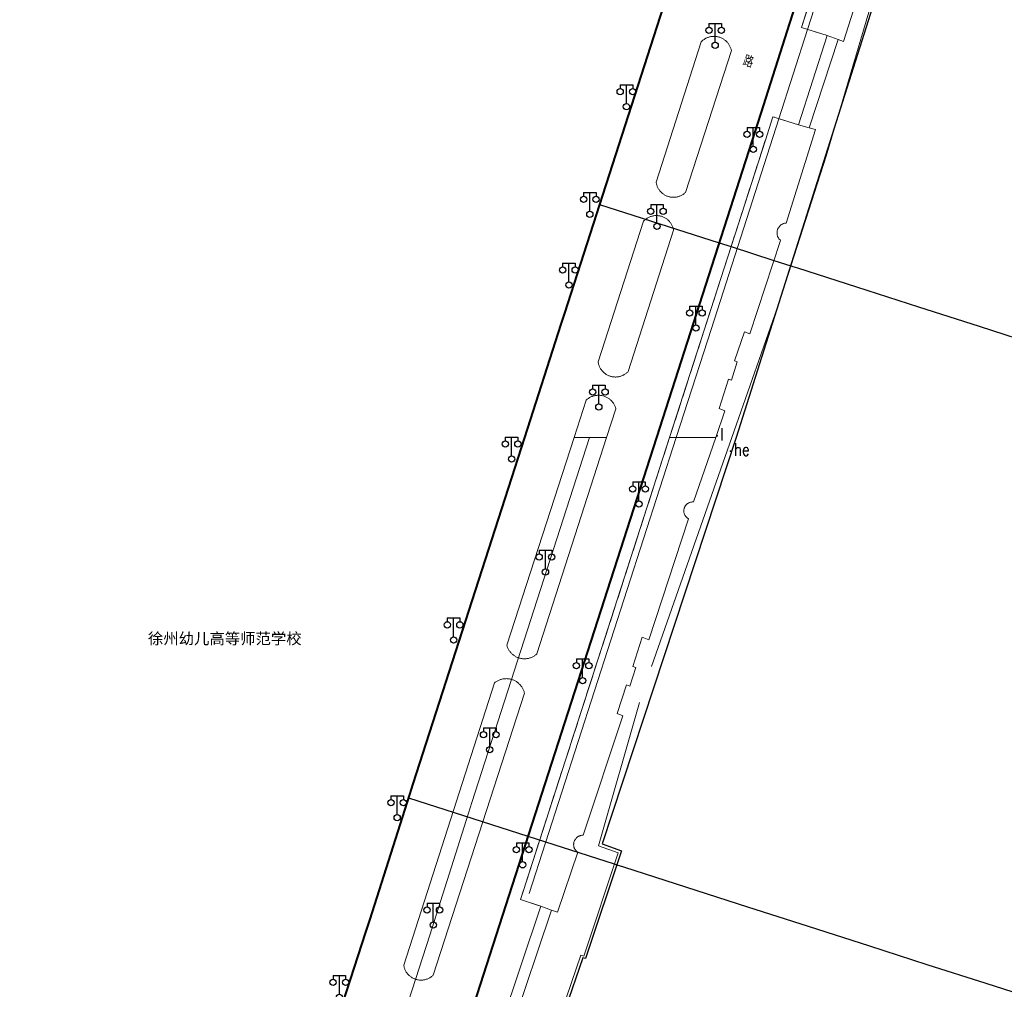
# Model space of a CAD drawing. Extents: x 39508475 to 39522402, y 3783947 to 3795549.
# Tile 229 of 256: x 39517804 to 39517961, y 3791912 to 3792067. Entities that reach past the tile are written whole.
import ezdxf
from ezdxf.enums import TextEntityAlignment as Align

# ---------------------------------------------------------------- set-up
doc = ezdxf.new("R2010")
doc.units = 0
doc.header["$PDSIZE"] = 0.2
doc.linetypes.add('X0', pattern=[4, 3, -1])
doc.layers.get('0').update_dxf_attribs({"linetype": 'CONTINUOUS'})
for name, color, linetype in [('DLSS', 4, 'CONTINUOUS'), ('JCDL_JMDD_F', 231, 'CONTINUOUS'), ('JCDL_JMDX_F', 231, 'CONTINUOUS'), ('JCDL_JT_ZJ', 100, 'CONTINUOUS'), ('JCDL_ZBM', 3, 'CONTINUOUS'), ('SXSS', 5, 'CONTINUOUS'), ('zdh', 7, 'CONTINUOUS'), ('断面线', 2, 'CONTINUOUS')]:
    doc.layers.add(name, color=color, linetype=linetype)
for name, color, linetype, lineweight in [('JCDL_JMDX', 1, 'CONTINUOUS', 0), ('JCDL_ZBX', 3, 'CONTINUOUS', 0), ('JCDL_ZBX_F', 7, 'CONTINUOUS', 0), ('TEXT1_ZJ', 7, 'CONTINUOUS', 0)]:
    doc.layers.add(name, color=color, linetype=linetype, lineweight=lineweight)
doc.styles.add('HT', font='simhei.ttf')
doc.styles.add('HZ', font='rs', dxfattribs={"width": 0.8, "bigfont": 'hztxt'})
doc.linetypes.add('10422', pattern='A,2,[150,AAA.SHX,S=1,R=0,X=0,Y=1],2,[177,AAA.SHX,S=1,R=0,X=0,Y=0.8],1e-09', length=4)
doc.linetypes.add('X19', pattern='A,4.5,[145,symbolx.shx,S=1,R=0,X=0,Y=1],4.5,-0.5,[146,symbolx.shx,S=1,R=0,X=0,Y=0],-0.5', length=10)
doc.linetypes.add('X49', pattern='A,0,[5,symbolt.shx,S=1,R=0,X=0,Y=0],-10', length=10)
doc.linetypes.add('X7', pattern='A,6,-1.333,[149,symbolx.shx,S=0.25,R=0,X=0,Y=0],-1.333,[149,symbolx.shx,S=0.25,R=0,X=0,Y=0],-1.333', length=9.999)

# ---------------------------------------------------------------- blocks, each defined once
blk = doc.blocks.new('3521000')
at = {"color": 0}
for p, q in [((-1, 3.5), (1, 3.5)), ((0, 0.5), (0, 3.5))]:
    blk.add_line(p, q, dxfattribs=at)
at = {"color": 0, "linetype": 'Continuous', "flags": 128}
for points in [[(-1, 3.5), (-1, 2.9)], [(1, 3.5), (1, 2.9)]]:
    blk.add_lwpolyline(points, dxfattribs=at)
at = {"color": 0}
for centre in [(-1, 2.4), (1, 2.4), (0, 0)]:
    blk.add_circle(centre, 0.5, dxfattribs=at)

msp = doc.modelspace()

# ---------------------------------------------------------------- linework, layer by layer
at = {"layer": 'DLSS', "linetype": 'Continuous', "lineweight": 40}
for points in [[(39517989.11725, 3792250), (39517979.292, 3792225.92599), (39517978.75602, 3792224.58961), (39517978.22407, 3792223.25163), (39517977.69585, 3792221.91217), (39517977.17134, 3792220.57124), (39517977.01968, 3792220.18053), (39517976.65057, 3792219.22886), (39517976.13354, 3792217.88504), (39517975.62024, 3792216.53979), (39517975.11099, 3792215.193), (39517970.02901, 3792201.02299), (39517969.129, 3792198.452), (39517961.29999, 3792174.208), (39517955.11299, 3792155.114), (39517926.482, 3792066.195), (39517921.903, 3792051.838), (39517905.21615, 3792000)], [(39517912.433, 3792087.858), (39517890.552, 3792019.85901), (39517889.983, 3792018.11901), (39517884.14369, 3792000)], [(39517884.14369, 3792000), (39517866.318, 3791944.688), (39517865.772, 3791942.97301), (39517859.374, 3791922.869), (39517858.77501, 3791920.97701), (39517852.651, 3791902.07401), (39517849.428, 3791902.93201)], [(39517905.21615, 3792000), (39517881.656, 3791926.80999), (39517875.51919, 3791907.79826)]]:
    msp.add_lwpolyline(points, dxfattribs=at)
at = {"layer": 'DLSS', "linetype": 'X7', "lineweight": 0}
msp.add_lwpolyline([(39517894.56307, 3792000), (39517875.76242, 3791941.66276), (39517875.22192, 3791939.96504), (39517869.02311, 3791920.48694), (39517861.10036, 3791895.94234)], dxfattribs=at)
at = {"layer": 'JCDL_JMDX', "color": 6, "linetype": 'X19', "lineweight": 0}
for points in [[(39517949.637, 3792103.44199), (39517932.338, 3792044.925), (39517924.871, 3792021.748), (39517917.26122, 3792000)], [(39517917.26122, 3792000), (39517904.46301, 3791963.424)], [(39517902.521, 3791957.678), (39517895.95599, 3791934.759), (39517899.092, 3791933.66799), (39517893.621, 3791917.114), (39517893.164, 3791917.28499), (39517890.11901, 3791908.374), (39517890.598, 3791908.183), (39517885.058, 3791891.791), (39517881.966, 3791892.822), (39517856.174, 3791815.42299)]]:
    msp.add_lwpolyline(points, dxfattribs=at)
at = {"layer": 'JCDL_JMDX', "color": 6, "linetype": 'Continuous', "lineweight": 0}
for points in [[(39517934.24401, 3792063.576), (39517929.628, 3792049.47401), (39517927.909, 3792049.97), (39517932.51099, 3792064.213), (39517934.24401, 3792063.576)], [(39517888.458, 3791924.478), (39517882.11, 3791905.609), (39517880.449, 3791906.205), (39517886.761, 3791925.129), (39517888.458, 3791924.478)]]:
    msp.add_lwpolyline(points, dxfattribs=at)
at = {"layer": 'JCDL_JMDX_F', "linetype": 'Continuous', "lineweight": 0}
for points in [[(39517934.24401, 3792063.576), (39517935.14, 3792063.265), (39517941.802, 3792084.37301)], [(39517909.87401, 3792039.14099), (39517909.787, 3792039.06114), (39517909.69642, 3792038.98535), (39517909.60272, 3792038.91346), (39517909.50607, 3792038.8456), (39517909.40662, 3792038.78188), (39517909.30458, 3792038.72243), (39517909.2001, 3792038.66735), (39517909.0934, 3792038.61673), (39517908.98465, 3792038.57068), (39517908.87404, 3792038.52926), (39517908.76179, 3792038.49256), (39517908.64808, 3792038.46064), (39517908.53313, 3792038.43355), (39517908.41713, 3792038.41136), (39517908.3003, 3792038.39408), (39517908.18284, 3792038.38177), (39517908.06497, 3792038.37443), (39517907.94688, 3792038.37209), (39517907.82881, 3792038.37474), (39517907.71096, 3792038.38238), (39517907.59353, 3792038.395), (39517907.47674, 3792038.41257), (39517907.3608, 3792038.43507), (39517907.24592, 3792038.46245), (39517907.1323, 3792038.49467), (39517907.02014, 3792038.53166), (39517907.01199, 3792038.535), (39517906.90964, 3792038.57337), (39517906.80101, 3792038.6197), (39517906.69444, 3792038.6706), (39517906.59011, 3792038.72595), (39517906.48821, 3792038.78566), (39517906.38894, 3792038.84964), (39517906.29246, 3792038.91775), (39517906.19894, 3792038.98988), (39517906.10856, 3792039.06591), (39517906.02148, 3792039.14568), (39517905.93784, 3792039.22908), (39517905.85781, 3792039.31593), (39517905.78153, 3792039.40608), (39517905.70912, 3792039.49939), (39517905.64073, 3792039.59567), (39517905.57647, 3792039.69476), (39517905.51646, 3792039.79648), (39517905.4608, 3792039.90065), (39517905.4096, 3792040.00707), (39517905.36294, 3792040.11557), (39517905.32092, 3792040.22594), (39517905.2836, 3792040.338), (39517905.25105, 3792040.45152), (39517905.22334, 3792040.56633), (39517905.2005, 3792040.6822), (39517905.183, 3792040.79899), (39517912.385, 3792063.234), (39517912.46946, 3792063.31708), (39517912.55759, 3792063.39628), (39517912.64893, 3792063.47173), (39517912.74335, 3792063.54331), (39517912.84066, 3792063.61091), (39517912.9407, 3792063.67439), (39517913.0433, 3792063.73364), (39517913.14828, 3792063.78858), (39517913.25545, 3792063.83909), (39517913.36463, 3792063.8851), (39517913.47564, 3792063.92652), (39517913.58828, 3792063.96328), (39517913.70234, 3792063.99532), (39517913.81765, 3792064.02258), (39517913.93399, 3792064.04501), (39517914.05116, 3792064.06258), (39517914.16896, 3792064.07526), (39517914.28719, 3792064.08301), (39517914.40564, 3792064.08584), (39517914.5241, 3792064.08373), (39517914.64237, 3792064.07669), (39517914.76025, 3792064.06473), (39517914.87753, 3792064.04788), (39517914.994, 3792064.02615), (39517915.09, 3792064.004), (39517915.10947, 3792063.99959), (39517915.22373, 3792063.96824), (39517915.33659, 3792063.93216), (39517915.44784, 3792063.89142), (39517915.5573, 3792063.84607), (39517915.66478, 3792063.79621), (39517915.77009, 3792063.74191), (39517915.87305, 3792063.68328), (39517915.97347, 3792063.62041), (39517916.07119, 3792063.55341), (39517916.16604, 3792063.4824), (39517916.25784, 3792063.4075), (39517916.34645, 3792063.32884), (39517916.4317, 3792063.24656), (39517916.51345, 3792063.1608), (39517916.59156, 3792063.07171), (39517916.66589, 3792062.97945), (39517916.73632, 3792062.88417), (39517916.80271, 3792062.78603), (39517916.86496, 3792062.68522), (39517916.92296, 3792062.58191), (39517916.97661, 3792062.47627), (39517917.02581, 3792062.36848), (39517917.07048, 3792062.25874), (39517917.11054, 3792062.14724), (39517917.14592, 3792062.03416), (39517917.17656, 3792061.91971), (39517917.202, 3792061.804), (39517909.87401, 3792039.14099)], [(39517914.71074, 3792000), (39517916.168, 3792004.248), (39517915.25, 3792004.622), (39517916.76201, 3792009.309), (39517917.22299, 3792009.138), (39517918.125, 3792012.088), (39517917.703, 3792012.232), (39517919.279, 3792016.876), (39517920.17301, 3792016.561), (39517925.052, 3792031.495), (39517924.98552, 3792031.55339), (39517924.92273, 3792031.61574), (39517924.86355, 3792031.68153), (39517924.80818, 3792031.75056), (39517924.75679, 3792031.8226), (39517924.70955, 3792031.89743), (39517924.6666, 3792031.9748), (39517924.62809, 3792032.05447), (39517924.59413, 3792032.13618), (39517924.56484, 3792032.21968), (39517924.5403, 3792032.30471), (39517924.5206, 3792032.39098), (39517924.5058, 3792032.47822), (39517924.49595, 3792032.56616), (39517924.49107, 3792032.65452), (39517924.49118, 3792032.74301), (39517924.49629, 3792032.83135), (39517924.50637, 3792032.91927), (39517924.52139, 3792033.00647), (39517924.53899, 3792033.082), (39517924.54131, 3792033.09269), (39517924.56607, 3792033.17765), (39517924.59558, 3792033.26108), (39517924.62974, 3792033.34271), (39517924.66846, 3792033.42228), (39517924.71161, 3792033.49954), (39517924.75904, 3792033.57424), (39517924.81062, 3792033.64615), (39517924.86616, 3792033.71503), (39517924.92551, 3792033.78067), (39517924.98847, 3792033.84286), (39517925.05483, 3792033.9014), (39517925.12439, 3792033.9561), (39517925.19692, 3792034.00679), (39517925.2722, 3792034.0533), (39517925.34999, 3792034.0955), (39517925.43003, 3792034.13324), (39517925.51207, 3792034.1664), (39517925.59585, 3792034.19488), (39517925.68111, 3792034.21859), (39517925.76756, 3792034.23746), (39517925.85495, 3792034.25141), (39517925.94301, 3792034.26), (39517930.647, 3792049.18199), (39517929.628, 3792049.47401)], [(39517900.721, 3792010.54501), (39517900.64002, 3792010.46156), (39517900.55534, 3792010.38185), (39517900.46741, 3792010.30574), (39517900.37639, 3792010.23337), (39517900.28243, 3792010.16485), (39517900.18569, 3792010.1003), (39517900.08635, 3792010.03985), (39517899.98458, 3792009.98359), (39517899.88054, 3792009.93162), (39517899.77443, 3792009.88403), (39517899.66643, 3792009.84091), (39517899.55673, 3792009.80233), (39517899.44551, 3792009.76835), (39517899.33297, 3792009.73905), (39517899.21931, 3792009.71445), (39517899.10472, 3792009.69462), (39517898.98941, 3792009.67958), (39517898.87357, 3792009.66937), (39517898.7574, 3792009.66399), (39517898.64111, 3792009.66346), (39517898.5249, 3792009.66777), (39517898.40897, 3792009.67693), (39517898.29352, 3792009.69091), (39517898.17876, 3792009.7097), (39517898.06487, 3792009.73325), (39517897.978, 3792009.755), (39517897.95207, 3792009.76152), (39517897.84055, 3792009.79448), (39517897.7305, 3792009.83206), (39517897.62211, 3792009.87419), (39517897.51557, 3792009.9208), (39517897.41106, 3792009.97182), (39517897.30878, 3792010.02715), (39517897.20888, 3792010.08669), (39517897.11156, 3792010.15035), (39517897.01698, 3792010.21801), (39517896.9253, 3792010.28955), (39517896.83668, 3792010.36485), (39517896.75128, 3792010.44378), (39517896.66924, 3792010.5262), (39517896.59071, 3792010.61197), (39517896.51582, 3792010.70094), (39517896.44471, 3792010.79296), (39517896.37749, 3792010.88786), (39517896.31429, 3792010.98548), (39517896.25522, 3792011.08564), (39517896.20037, 3792011.18819), (39517896.14984, 3792011.29293), (39517896.10373, 3792011.39969), (39517896.06211, 3792011.50827), (39517896.02504, 3792011.6185), (39517895.99261, 3792011.73018), (39517895.96486, 3792011.84311), (39517895.94184, 3792011.9571), (39517895.924, 3792012.07201), (39517903.185, 3792034.555), (39517903.26712, 3792034.64132), (39517903.35318, 3792034.72372), (39517903.4427, 3792034.80235), (39517903.53551, 3792034.87705), (39517903.63146, 3792034.9477), (39517903.73035, 3792035.01416), (39517903.832, 3792035.0763), (39517903.93624, 3792035.13402), (39517904.04286, 3792035.1872), (39517904.15166, 3792035.23576), (39517904.26246, 3792035.27959), (39517904.37503, 3792035.31861), (39517904.48918, 3792035.35276), (39517904.60469, 3792035.38197), (39517904.72135, 3792035.40619), (39517904.83894, 3792035.42537), (39517904.95725, 3792035.43948), (39517905.07606, 3792035.44849), (39517905.19514, 3792035.45238), (39517905.31428, 3792035.45115), (39517905.43326, 3792035.4448), (39517905.55186, 3792035.43335), (39517905.66985, 3792035.4168), (39517905.78702, 3792035.3952), (39517905.90316, 3792035.36858), (39517905.97501, 3792035.349), (39517906.01804, 3792035.33699), (39517906.13146, 3792035.30049), (39517906.24321, 3792035.25916), (39517906.35307, 3792035.21305), (39517906.46085, 3792035.16227), (39517906.56635, 3792035.1069), (39517906.66938, 3792035.04704), (39517906.76973, 3792034.98281), (39517906.86723, 3792034.91433), (39517906.96169, 3792034.84172), (39517907.05295, 3792034.76511), (39517907.14083, 3792034.68465), (39517907.22517, 3792034.60049), (39517907.30581, 3792034.51278), (39517907.38261, 3792034.42169), (39517907.45542, 3792034.32738), (39517907.52411, 3792034.23003), (39517907.58855, 3792034.12981), (39517907.64862, 3792034.02691), (39517907.70422, 3792033.92153), (39517907.75523, 3792033.81386), (39517907.80157, 3792033.70409), (39517907.84314, 3792033.59243), (39517907.87988, 3792033.47909), (39517907.91171, 3792033.36427), (39517907.93858, 3792033.24819), (39517907.96001, 3792033.131), (39517900.721, 3792010.54501)], [(39517892.06441, 3792000), (39517893.98601, 3792005.947), (39517894.07384, 3792006.02805), (39517894.16523, 3792006.10506), (39517894.25975, 3792006.17819), (39517894.35724, 3792006.24734), (39517894.45751, 3792006.31236), (39517894.56041, 3792006.37316), (39517894.66574, 3792006.42962), (39517894.77334, 3792006.48166), (39517894.883, 3792006.52917), (39517894.99455, 3792006.57207), (39517895.10778, 3792006.6103), (39517895.22251, 3792006.64379), (39517895.33853, 3792006.67247), (39517895.45565, 3792006.6963), (39517895.57365, 3792006.71523), (39517895.69234, 3792006.72924), (39517895.81151, 3792006.7383), (39517895.93096, 3792006.7424), (39517896.05047, 3792006.74152), (39517896.16984, 3792006.73566), (39517896.28886, 3792006.72485), (39517896.40733, 3792006.70909), (39517896.52505, 3792006.68842), (39517896.6418, 3792006.66287), (39517896.66, 3792006.658), (39517896.75738, 3792006.63249), (39517896.87161, 3792006.59732), (39517896.98426, 3792006.55742), (39517897.09517, 3792006.51288), (39517897.20412, 3792006.46376), (39517897.31094, 3792006.41015), (39517897.41543, 3792006.35214), (39517897.51742, 3792006.28983), (39517897.61672, 3792006.22334), (39517897.71318, 3792006.15277), (39517897.80661, 3792006.07825), (39517897.89687, 3792005.9999), (39517897.98378, 3792005.91787), (39517898.06721, 3792005.83229), (39517898.147, 3792005.74332), (39517898.22303, 3792005.6511), (39517898.29515, 3792005.5558), (39517898.36324, 3792005.45758), (39517898.42719, 3792005.35661), (39517898.48688, 3792005.25307), (39517898.54221, 3792005.14714), (39517898.59309, 3792005.039), (39517898.63942, 3792004.92883), (39517898.68113, 3792004.81683), (39517898.71814, 3792004.70319), (39517898.75, 3792004.58801), (39517897.27198, 3792000)], [(39517897.27198, 3792000), (39517886.14501, 3791965.46), (39517886.05715, 3791965.37713), (39517885.96561, 3791965.29833), (39517885.87086, 3791965.22344), (39517885.77304, 3791965.15259), (39517885.67233, 3791965.08591), (39517885.56892, 3791965.0235), (39517885.46298, 3791964.9655), (39517885.35471, 3791964.91198), (39517885.24428, 3791964.86305), (39517885.1319, 3791964.8188), (39517885.01776, 3791964.7793), (39517884.90206, 3791964.74462), (39517884.78502, 3791964.71483), (39517884.66682, 3791964.68997), (39517884.54769, 3791964.67009), (39517884.42782, 3791964.65522), (39517884.30744, 3791964.64539), (39517884.18676, 3791964.64062), (39517884.06598, 3791964.64092), (39517883.94532, 3791964.64628), (39517883.82499, 3791964.6567), (39517883.7052, 3791964.67216), (39517883.58617, 3791964.69263), (39517883.46809, 3791964.71807), (39517883.3512, 3791964.74844), (39517883.23567, 3791964.78369), (39517883.12173, 3791964.82375), (39517883.073, 3791964.843), (39517883.00957, 3791964.86856), (39517882.89938, 3791964.91803), (39517882.79137, 3791964.97207), (39517882.68572, 3791965.0306), (39517882.58262, 3791965.09351), (39517882.48224, 3791965.16069), (39517882.38477, 3791965.23202), (39517882.29038, 3791965.30738), (39517882.19924, 3791965.38663), (39517882.11149, 3791965.46963), (39517882.02731, 3791965.55624), (39517881.94683, 3791965.6463), (39517881.8702, 3791965.73966), (39517881.79755, 3791965.83615), (39517881.72902, 3791965.9356), (39517881.66472, 3791966.03784), (39517881.60476, 3791966.14269), (39517881.54925, 3791966.24996), (39517881.49829, 3791966.35946), (39517881.45196, 3791966.471), (39517881.41036, 3791966.58439), (39517881.37355, 3791966.69943), (39517881.342, 3791966.81601), (39517892.06441, 3792000)], [(39517888.458, 3791924.478), (39517889.443, 3791924.155), (39517892.651, 3791933.736), (39517892.58025, 3791933.78715), (39517892.51289, 3791933.84269), (39517892.44889, 3791933.90208), (39517892.38848, 3791933.96511), (39517892.33186, 3791934.03157), (39517892.27923, 3791934.10123), (39517892.23077, 3791934.17385), (39517892.18664, 3791934.24919), (39517892.147, 3791934.32698), (39517892.11198, 3791934.40695), (39517892.0817, 3791934.48884), (39517892.05626, 3791934.57236), (39517892.03576, 3791934.65723), (39517892.02027, 3791934.74315), (39517892.00983, 3791934.82983), (39517892.00448, 3791934.91697), (39517892.00424, 3791935.00428), (39517892.00912, 3791935.09145), (39517892.01908, 3791935.17819), (39517892.03411, 3791935.26419), (39517892.05415, 3791935.34917), (39517892.07913, 3791935.43283), (39517892.10896, 3791935.51488), (39517892.14355, 3791935.59505), (39517892.16899, 3791935.64601), (39517892.18276, 3791935.67305), (39517892.22648, 3791935.74862), (39517892.27455, 3791935.82151), (39517892.3268, 3791935.89145), (39517892.38305, 3791935.95822), (39517892.44312, 3791936.02158), (39517892.50679, 3791936.08132), (39517892.57385, 3791936.13722), (39517892.64407, 3791936.1891), (39517892.71721, 3791936.23679), (39517892.79301, 3791936.28011), (39517892.87122, 3791936.31892), (39517892.95157, 3791936.35308), (39517893.03377, 3791936.38248), (39517893.11756, 3791936.40702), (39517893.20264, 3791936.42661), (39517893.28872, 3791936.44119), (39517893.37551, 3791936.45071), (39517893.46271, 3791936.45512), (39517893.55, 3791936.454), (39517899.884, 3791955.536), (39517898.966, 3791955.88099), (39517900.423, 3791960.503), (39517900.985, 3791960.273), (39517901.91701, 3791963.271), (39517901.45699, 3791963.424), (39517902.953, 3791968.12), (39517904.009, 3791967.69), (39517910.35801, 3791987.00101), (39517910.28333, 3791987.04341), (39517910.21153, 3791987.09056), (39517910.14268, 3791987.14191), (39517910.07702, 3791987.19728), (39517910.01478, 3791987.25647), (39517909.95619, 3791987.31927), (39517909.90145, 3791987.38546), (39517909.85076, 3791987.4548), (39517909.8043, 3791987.52704), (39517909.76224, 3791987.60193), (39517909.72472, 3791987.67919), (39517909.69188, 3791987.75856), (39517909.66384, 3791987.83974), (39517909.6407, 3791987.92246), (39517909.62254, 3791988.0064), (39517909.60942, 3791988.09129), (39517909.60139, 3791988.1768), (39517909.59849, 3791988.26264), (39517909.60071, 3791988.34851), (39517909.60805, 3791988.43408), (39517909.62049, 3791988.51907), (39517909.63799, 3791988.60316), (39517909.65299, 3791988.65901), (39517909.66047, 3791988.68605), (39517909.68786, 3791988.76746), (39517909.72007, 3791988.84708), (39517909.75697, 3791988.92465), (39517909.79843, 3791988.99986), (39517909.84431, 3791989.07247), (39517909.89445, 3791989.14221), (39517909.94866, 3791989.20884), (39517910.00675, 3791989.2721), (39517910.06852, 3791989.33179), (39517910.13373, 3791989.38768), (39517910.20217, 3791989.43958), (39517910.27359, 3791989.4873), (39517910.34772, 3791989.53067), (39517910.42432, 3791989.56953), (39517910.5031, 3791989.60376), (39517910.58378, 3791989.63322), (39517910.66607, 3791989.65781), (39517910.74969, 3791989.67744), (39517910.83433, 3791989.69205), (39517910.91969, 3791989.70157), (39517911.00547, 3791989.70599), (39517911.09136, 3791989.70527), (39517911.17701, 3791989.699), (39517914.71074, 3792000)], [(39517869.566, 3791914.105), (39517869.48065, 3791914.02371), (39517869.39163, 3791913.94643), (39517869.29942, 3791913.873), (39517869.20416, 3791913.80356), (39517869.10605, 3791913.73823), (39517869.00524, 3791913.67712), (39517868.90193, 3791913.62036), (39517868.7963, 3791913.56804), (39517868.68854, 3791913.52025), (39517868.57885, 3791913.47708), (39517868.46743, 3791913.43861), (39517868.35447, 3791913.40492), (39517868.24018, 3791913.37605), (39517868.12476, 3791913.35207), (39517868.00844, 3791913.33301), (39517867.8914, 3791913.31891), (39517867.77388, 3791913.3098), (39517867.65607, 3791913.30569), (39517867.53819, 3791913.30658), (39517867.42046, 3791913.31249), (39517867.30309, 3791913.32339), (39517867.18628, 3791913.33928), (39517867.07026, 3791913.36011), (39517867.06301, 3791913.36201), (39517866.95523, 3791913.38585), (39517866.84139, 3791913.41645), (39517866.72896, 3791913.45187), (39517866.61813, 3791913.49203), (39517866.50911, 3791913.53687), (39517866.4021, 3791913.58629), (39517866.29728, 3791913.64022), (39517866.19484, 3791913.69856), (39517866.09498, 3791913.76119), (39517865.99787, 3791913.82801), (39517865.90369, 3791913.8989), (39517865.8126, 3791913.97372), (39517865.72478, 3791914.05235), (39517865.64037, 3791914.13464), (39517865.55954, 3791914.22044), (39517865.48243, 3791914.30959), (39517865.40918, 3791914.40195), (39517865.33991, 3791914.49733), (39517865.27476, 3791914.59557), (39517865.21385, 3791914.69649), (39517865.15727, 3791914.79991), (39517865.10515, 3791914.90564), (39517865.05756, 3791915.01348), (39517865.0146, 3791915.12325), (39517864.97634, 3791915.23475), (39517864.94286, 3791915.34777), (39517864.9142, 3791915.46212), (39517864.89044, 3791915.57758), (39517864.87201, 3791915.694), (39517879.36899, 3791960.817), (39517879.46429, 3791960.89042), (39517879.56269, 3791960.95963), (39517879.66381, 3791961.02482), (39517879.76746, 3791961.0859), (39517879.87348, 3791961.14275), (39517879.98171, 3791961.19529), (39517880.09196, 3791961.24344), (39517880.20406, 3791961.28711), (39517880.31783, 3791961.32624), (39517880.43308, 3791961.36076), (39517880.54962, 3791961.39062), (39517880.66727, 3791961.41577), (39517880.78583, 3791961.43616), (39517880.90512, 3791961.45177), (39517881.02494, 3791961.46257), (39517881.1451, 3791961.46854), (39517881.2654, 3791961.46967), (39517881.38565, 3791961.46596), (39517881.50566, 3791961.45742), (39517881.62522, 3791961.44406), (39517881.74415, 3791961.4259), (39517881.86225, 3791961.40297), (39517881.918, 3791961.39), (39517881.97933, 3791961.37531), (39517882.09521, 3791961.34296), (39517882.20969, 3791961.30598), (39517882.32259, 3791961.26442), (39517882.43373, 3791961.21836), (39517882.54293, 3791961.16786), (39517882.65, 3791961.11301), (39517882.75478, 3791961.05389), (39517882.85711, 3791960.99062), (39517882.9568, 3791960.92327), (39517883.0537, 3791960.85197), (39517883.14766, 3791960.77684), (39517883.23852, 3791960.69798), (39517883.32613, 3791960.61553), (39517883.41036, 3791960.52963), (39517883.49106, 3791960.4404), (39517883.56811, 3791960.34801), (39517883.64137, 3791960.25258), (39517883.71075, 3791960.15429), (39517883.77611, 3791960.05329), (39517883.83736, 3791959.94974), (39517883.89439, 3791959.84381), (39517883.94711, 3791959.73567), (39517883.99545, 3791959.6255), (39517884.03931, 3791959.51348), (39517884.07863, 3791959.39978), (39517884.11335, 3791959.28459), (39517884.14301, 3791959.168), (39517869.566, 3791914.105)]]:
    msp.add_lwpolyline(points, dxfattribs=at)
at = {"layer": 'JCDL_ZBM', "linetype": 'Continuous', "lineweight": 0}
for points in [[(39517941.802, 3792084.37301), (39517935.14, 3792063.265), (39517934.24401, 3792063.576), (39517932.51099, 3792064.213), (39517928.406, 3792065.51299), (39517957.101, 3792154.536)], [(39517917.202, 3792061.804), (39517909.87401, 3792039.14099), (39517909.787, 3792039.06114), (39517909.69642, 3792038.98535), (39517909.60272, 3792038.91346), (39517909.50607, 3792038.8456), (39517909.40662, 3792038.78188), (39517909.30458, 3792038.72243), (39517909.2001, 3792038.66735), (39517909.0934, 3792038.61673), (39517908.98465, 3792038.57068), (39517908.87404, 3792038.52926), (39517908.76179, 3792038.49256), (39517908.64808, 3792038.46064), (39517908.53313, 3792038.43355), (39517908.41713, 3792038.41136), (39517908.3003, 3792038.39408), (39517908.18284, 3792038.38177), (39517908.06497, 3792038.37443), (39517907.94688, 3792038.37209), (39517907.82881, 3792038.37474), (39517907.71096, 3792038.38238), (39517907.59353, 3792038.395), (39517907.47674, 3792038.41257), (39517907.3608, 3792038.43507), (39517907.24592, 3792038.46245), (39517907.1323, 3792038.49467), (39517907.02014, 3792038.53166), (39517907.01199, 3792038.535), (39517906.90964, 3792038.57337), (39517906.80101, 3792038.6197), (39517906.69444, 3792038.6706), (39517906.59011, 3792038.72595), (39517906.48821, 3792038.78566), (39517906.38894, 3792038.84964), (39517906.29246, 3792038.91775), (39517906.19894, 3792038.98988), (39517906.10856, 3792039.06591), (39517906.02148, 3792039.14568), (39517905.93784, 3792039.22908), (39517905.85781, 3792039.31593), (39517905.78153, 3792039.40608), (39517905.70912, 3792039.49939), (39517905.64073, 3792039.59567), (39517905.57647, 3792039.69476), (39517905.51646, 3792039.79648), (39517905.4608, 3792039.90065), (39517905.4096, 3792040.00707), (39517905.36294, 3792040.11557), (39517905.32092, 3792040.22594), (39517905.2836, 3792040.338), (39517905.25105, 3792040.45152), (39517905.22334, 3792040.56633), (39517905.2005, 3792040.6822), (39517905.183, 3792040.79899), (39517912.385, 3792063.234), (39517912.46946, 3792063.31708), (39517912.55759, 3792063.39628), (39517912.64893, 3792063.47173), (39517912.74335, 3792063.54331), (39517912.84066, 3792063.61091), (39517912.9407, 3792063.67439), (39517913.0433, 3792063.73364), (39517913.14828, 3792063.78858), (39517913.25545, 3792063.83909), (39517913.36463, 3792063.8851), (39517913.47564, 3792063.92652), (39517913.58828, 3792063.96328), (39517913.70234, 3792063.99532), (39517913.81765, 3792064.02258), (39517913.93399, 3792064.04501), (39517914.05116, 3792064.06258), (39517914.16896, 3792064.07526), (39517914.28719, 3792064.08301), (39517914.40564, 3792064.08584), (39517914.5241, 3792064.08373), (39517914.64237, 3792064.07669), (39517914.76025, 3792064.06473), (39517914.87753, 3792064.04788), (39517914.994, 3792064.02615), (39517915.09, 3792064.004), (39517915.10947, 3792063.99959), (39517915.22373, 3792063.96824), (39517915.33659, 3792063.93216), (39517915.44784, 3792063.89142), (39517915.5573, 3792063.84607), (39517915.66478, 3792063.79621), (39517915.77009, 3792063.74191), (39517915.87305, 3792063.68328), (39517915.97347, 3792063.62041), (39517916.07119, 3792063.55341), (39517916.16604, 3792063.4824), (39517916.25784, 3792063.4075), (39517916.34645, 3792063.32884), (39517916.4317, 3792063.24656), (39517916.51345, 3792063.1608), (39517916.59156, 3792063.07171), (39517916.66589, 3792062.97945), (39517916.73632, 3792062.88417), (39517916.80271, 3792062.78603), (39517916.86496, 3792062.68522), (39517916.92296, 3792062.58191), (39517916.97661, 3792062.47627), (39517917.02581, 3792062.36848), (39517917.07048, 3792062.25874), (39517917.11054, 3792062.14724), (39517917.14592, 3792062.03416), (39517917.17656, 3792061.91971), (39517917.202, 3792061.804)], [(39517925.052, 3792031.495), (39517920.17301, 3792016.561), (39517919.279, 3792016.876), (39517917.703, 3792012.232), (39517918.125, 3792012.088), (39517917.22299, 3792009.138), (39517916.76201, 3792009.309), (39517915.25, 3792004.622), (39517916.168, 3792004.248), (39517914.71074, 3792000), (39517907.3371, 3792000), (39517922.66799, 3792047.52599), (39517923.8502, 3792051.23238), (39517927.909, 3792049.97), (39517929.628, 3792049.47401), (39517930.647, 3792049.18199), (39517925.94301, 3792034.26), (39517925.85493, 3792034.25141), (39517925.76756, 3792034.23746), (39517925.6811, 3792034.21858), (39517925.59585, 3792034.19487), (39517925.51206, 3792034.1664), (39517925.43001, 3792034.13323), (39517925.34998, 3792034.09549), (39517925.27221, 3792034.0533), (39517925.19692, 3792034.00678), (39517925.12439, 3792033.9561), (39517925.05483, 3792033.9014), (39517924.98846, 3792033.84286), (39517924.9255, 3792033.78067), (39517924.86616, 3792033.71502), (39517924.81062, 3792033.64614), (39517924.75904, 3792033.57423), (39517924.7116, 3792033.49953), (39517924.66847, 3792033.42228), (39517924.62974, 3792033.3427), (39517924.59557, 3792033.26107), (39517924.56608, 3792033.17765), (39517924.54131, 3792033.09268), (39517924.5214, 3792033.00647), (39517924.50637, 3792032.91927), (39517924.49628, 3792032.83134), (39517924.49119, 3792032.74301), (39517924.49107, 3792032.65452), (39517924.49595, 3792032.56616), (39517924.50581, 3792032.47822), (39517924.52061, 3792032.39097), (39517924.54031, 3792032.30471), (39517924.56484, 3792032.21968), (39517924.59414, 3792032.13619), (39517924.62809, 3792032.05446), (39517924.66661, 3792031.97479), (39517924.70955, 3792031.89743), (39517924.75679, 3792031.8226), (39517924.80818, 3792031.75056), (39517924.86355, 3792031.68153), (39517924.92273, 3792031.61573), (39517924.98552, 3792031.55338), (39517925.052, 3792031.495)], [(39517907.96001, 3792033.131), (39517900.721, 3792010.54501), (39517900.64002, 3792010.46156), (39517900.55534, 3792010.38185), (39517900.46741, 3792010.30574), (39517900.37639, 3792010.23337), (39517900.28243, 3792010.16485), (39517900.18569, 3792010.1003), (39517900.08635, 3792010.03985), (39517899.98458, 3792009.98359), (39517899.88054, 3792009.93162), (39517899.77443, 3792009.88403), (39517899.66643, 3792009.84091), (39517899.55673, 3792009.80233), (39517899.44551, 3792009.76835), (39517899.33297, 3792009.73905), (39517899.21931, 3792009.71445), (39517899.10472, 3792009.69462), (39517898.98941, 3792009.67958), (39517898.87357, 3792009.66937), (39517898.7574, 3792009.66399), (39517898.64111, 3792009.66346), (39517898.5249, 3792009.66777), (39517898.40897, 3792009.67693), (39517898.29352, 3792009.69091), (39517898.17876, 3792009.7097), (39517898.06487, 3792009.73325), (39517897.978, 3792009.755), (39517897.95207, 3792009.76152), (39517897.84055, 3792009.79448), (39517897.7305, 3792009.83206), (39517897.62211, 3792009.87419), (39517897.51557, 3792009.9208), (39517897.41106, 3792009.97182), (39517897.30878, 3792010.02715), (39517897.20888, 3792010.08669), (39517897.11156, 3792010.15035), (39517897.01698, 3792010.21801), (39517896.9253, 3792010.28955), (39517896.83668, 3792010.36485), (39517896.75128, 3792010.44378), (39517896.66924, 3792010.5262), (39517896.59071, 3792010.61197), (39517896.51582, 3792010.70094), (39517896.44471, 3792010.79296), (39517896.37749, 3792010.88786), (39517896.31429, 3792010.98548), (39517896.25522, 3792011.08564), (39517896.20037, 3792011.18819), (39517896.14984, 3792011.29293), (39517896.10373, 3792011.39969), (39517896.06211, 3792011.50827), (39517896.02504, 3792011.6185), (39517895.99261, 3792011.73018), (39517895.96486, 3792011.84311), (39517895.94184, 3792011.9571), (39517895.924, 3792012.07201), (39517903.185, 3792034.555), (39517903.26712, 3792034.64132), (39517903.35318, 3792034.72372), (39517903.4427, 3792034.80235), (39517903.53551, 3792034.87705), (39517903.63146, 3792034.9477), (39517903.73035, 3792035.01416), (39517903.832, 3792035.0763), (39517903.93624, 3792035.13402), (39517904.04286, 3792035.1872), (39517904.15166, 3792035.23576), (39517904.26246, 3792035.27959), (39517904.37503, 3792035.31861), (39517904.48918, 3792035.35276), (39517904.60469, 3792035.38197), (39517904.72135, 3792035.40619), (39517904.83894, 3792035.42537), (39517904.95725, 3792035.43948), (39517905.07606, 3792035.44849), (39517905.19514, 3792035.45238), (39517905.31428, 3792035.45115), (39517905.43326, 3792035.4448), (39517905.55186, 3792035.43335), (39517905.66985, 3792035.4168), (39517905.78702, 3792035.3952), (39517905.90316, 3792035.36858), (39517905.97501, 3792035.349), (39517906.01804, 3792035.33699), (39517906.13146, 3792035.30049), (39517906.24321, 3792035.25916), (39517906.35307, 3792035.21305), (39517906.46085, 3792035.16227), (39517906.56635, 3792035.1069), (39517906.66938, 3792035.04704), (39517906.76973, 3792034.98281), (39517906.86723, 3792034.91433), (39517906.96169, 3792034.84172), (39517907.05295, 3792034.76511), (39517907.14083, 3792034.68465), (39517907.22517, 3792034.60049), (39517907.30581, 3792034.51278), (39517907.38261, 3792034.42169), (39517907.45542, 3792034.32738), (39517907.52411, 3792034.23003), (39517907.58855, 3792034.12981), (39517907.64862, 3792034.02691), (39517907.70422, 3792033.92153), (39517907.75523, 3792033.81386), (39517907.80157, 3792033.70409), (39517907.84314, 3792033.59243), (39517907.87988, 3792033.47909), (39517907.91171, 3792033.36427), (39517907.93858, 3792033.24819), (39517907.96001, 3792033.131)], [(39517897.27198, 3792000), (39517892.06441, 3792000), (39517893.98601, 3792005.947), (39517894.07384, 3792006.02805), (39517894.16523, 3792006.10506), (39517894.25975, 3792006.17819), (39517894.35724, 3792006.24734), (39517894.45751, 3792006.31236), (39517894.56041, 3792006.37316), (39517894.66574, 3792006.42962), (39517894.77334, 3792006.48166), (39517894.883, 3792006.52917), (39517894.99455, 3792006.57207), (39517895.10778, 3792006.6103), (39517895.22251, 3792006.64379), (39517895.33853, 3792006.67247), (39517895.45565, 3792006.6963), (39517895.57365, 3792006.71523), (39517895.69234, 3792006.72924), (39517895.81151, 3792006.7383), (39517895.93096, 3792006.7424), (39517896.05047, 3792006.74152), (39517896.16984, 3792006.73566), (39517896.28886, 3792006.72485), (39517896.40733, 3792006.70909), (39517896.52505, 3792006.68842), (39517896.6418, 3792006.66287), (39517896.66, 3792006.658), (39517896.75738, 3792006.63249), (39517896.87161, 3792006.59732), (39517896.98426, 3792006.55742), (39517897.09517, 3792006.51288), (39517897.20412, 3792006.46376), (39517897.31094, 3792006.41015), (39517897.41543, 3792006.35214), (39517897.51742, 3792006.28983), (39517897.61672, 3792006.22334), (39517897.71318, 3792006.15277), (39517897.80661, 3792006.07825), (39517897.89687, 3792005.9999), (39517897.98378, 3792005.91787), (39517898.06721, 3792005.83229), (39517898.147, 3792005.74332), (39517898.22303, 3792005.6511), (39517898.29515, 3792005.5558), (39517898.36324, 3792005.45758), (39517898.42719, 3792005.35661), (39517898.48688, 3792005.25307), (39517898.54221, 3792005.14714), (39517898.59309, 3792005.039), (39517898.63942, 3792004.92883), (39517898.68113, 3792004.81683), (39517898.71814, 3792004.70319), (39517898.75, 3792004.58801), (39517897.27198, 3792000)], [(39517884.30744, 3791964.64539), (39517884.18676, 3791964.64062), (39517884.06598, 3791964.64092), (39517883.94532, 3791964.64628), (39517883.82499, 3791964.6567), (39517883.7052, 3791964.67216), (39517883.58617, 3791964.69263), (39517883.46809, 3791964.71807), (39517883.3512, 3791964.74844), (39517883.23567, 3791964.78369), (39517883.12173, 3791964.82375), (39517883.073, 3791964.843), (39517883.00957, 3791964.86856), (39517882.89938, 3791964.91803), (39517882.79137, 3791964.97207), (39517882.68572, 3791965.0306), (39517882.58262, 3791965.09351), (39517882.48224, 3791965.16069), (39517882.38477, 3791965.23202), (39517882.29038, 3791965.30738), (39517882.19924, 3791965.38663), (39517882.11149, 3791965.46963), (39517882.02731, 3791965.55624), (39517881.94683, 3791965.6463), (39517881.8702, 3791965.73966), (39517881.79755, 3791965.83615), (39517881.72902, 3791965.9356), (39517881.66472, 3791966.03784), (39517881.60476, 3791966.14269), (39517881.54925, 3791966.24996), (39517881.49829, 3791966.35946), (39517881.45196, 3791966.471), (39517881.41036, 3791966.58439), (39517881.37355, 3791966.69943), (39517881.342, 3791966.81601), (39517892.06441, 3792000), (39517897.27198, 3792000), (39517886.14501, 3791965.46), (39517886.05715, 3791965.37713), (39517885.96561, 3791965.29833), (39517885.87086, 3791965.22344), (39517885.77304, 3791965.15259), (39517885.67233, 3791965.08591), (39517885.56892, 3791965.0235), (39517885.46298, 3791964.9655), (39517885.35471, 3791964.91198), (39517885.24428, 3791964.86305), (39517885.1319, 3791964.8188), (39517885.01776, 3791964.7793), (39517884.90206, 3791964.74462), (39517884.78502, 3791964.71483), (39517884.66682, 3791964.68997), (39517884.54769, 3791964.67009), (39517884.42782, 3791964.65522), (39517884.30744, 3791964.64539)], [(39517914.71074, 3792000), (39517911.17701, 3791989.699), (39517911.09136, 3791989.70527), (39517911.00546, 3791989.70599), (39517910.91969, 3791989.70156), (39517910.83432, 3791989.69204), (39517910.74969, 3791989.67744), (39517910.66607, 3791989.6578), (39517910.58378, 3791989.63322), (39517910.50309, 3791989.60375), (39517910.42432, 3791989.56953), (39517910.34772, 3791989.53066), (39517910.27359, 3791989.48728), (39517910.20217, 3791989.43957), (39517910.13373, 3791989.38767), (39517910.06851, 3791989.33178), (39517910.00676, 3791989.2721), (39517909.94867, 3791989.20882), (39517909.89445, 3791989.1422), (39517909.84431, 3791989.07247), (39517909.79844, 3791988.99986), (39517909.75697, 3791988.92464), (39517909.72007, 3791988.84707), (39517909.68788, 3791988.76745), (39517909.66047, 3791988.68605), (39517909.65299, 3791988.65901), (39517909.63799, 3791988.60314), (39517909.62051, 3791988.51907), (39517909.60806, 3791988.43407), (39517909.60072, 3791988.3485), (39517909.59849, 3791988.26264), (39517909.6014, 3791988.17679), (39517909.60943, 3791988.09128), (39517909.62254, 3791988.00639), (39517909.64071, 3791987.92245), (39517909.66384, 3791987.83973), (39517909.69189, 3791987.75856), (39517909.72473, 3791987.67918), (39517909.76223, 3791987.60192), (39517909.8043, 3791987.52703), (39517909.85077, 3791987.4548), (39517909.90144, 3791987.38546), (39517909.95619, 3791987.31927), (39517910.01479, 3791987.25646), (39517910.07701, 3791987.19727), (39517910.14267, 3791987.14191), (39517910.21152, 3791987.09055), (39517910.28331, 3791987.0434), (39517910.35801, 3791987.00101), (39517904.009, 3791967.69), (39517902.953, 3791968.12), (39517901.45699, 3791963.424), (39517901.91701, 3791963.271), (39517900.985, 3791960.273), (39517900.423, 3791960.503), (39517898.966, 3791955.88099), (39517899.884, 3791955.536), (39517893.55, 3791936.454), (39517893.46271, 3791936.45512), (39517893.37551, 3791936.45071), (39517893.28873, 3791936.44118), (39517893.20264, 3791936.42661), (39517893.11757, 3791936.40702), (39517893.03378, 3791936.38248), (39517892.95157, 3791936.35308), (39517892.87123, 3791936.31891), (39517892.79301, 3791936.28011), (39517892.71722, 3791936.23679), (39517892.64408, 3791936.1891), (39517892.57386, 3791936.13722), (39517892.5068, 3791936.08132), (39517892.44312, 3791936.02158), (39517892.38306, 3791935.95822), (39517892.3268, 3791935.89145), (39517892.27456, 3791935.8215), (39517892.22649, 3791935.74862), (39517892.18277, 3791935.67305), (39517892.16899, 3791935.64601), (39517892.14356, 3791935.59504), (39517892.10897, 3791935.51487), (39517892.07913, 3791935.43282), (39517892.05415, 3791935.34917), (39517892.03412, 3791935.26419), (39517892.01909, 3791935.17818), (39517892.00913, 3791935.09145), (39517892.00424, 3791935.00427), (39517892.00449, 3791934.91698), (39517892.00984, 3791934.82983), (39517892.02028, 3791934.74315), (39517892.03577, 3791934.65722), (39517892.05628, 3791934.57237), (39517892.08171, 3791934.48884), (39517892.11199, 3791934.40694), (39517892.147, 3791934.32697), (39517892.18665, 3791934.24918), (39517892.23078, 3791934.17385), (39517892.27924, 3791934.10123), (39517892.33187, 3791934.03157), (39517892.38848, 3791933.9651), (39517892.44889, 3791933.90208), (39517892.5129, 3791933.8427), (39517892.58026, 3791933.78715), (39517892.651, 3791933.736), (39517889.443, 3791924.155), (39517888.458, 3791924.478), (39517886.761, 3791925.129), (39517883.5286, 3791926.19338), (39517883.94301, 3791927.478), (39517907.3371, 3792000), (39517914.71074, 3792000)], [(39517869.566, 3791914.105), (39517869.48065, 3791914.02371), (39517869.39163, 3791913.94643), (39517869.29942, 3791913.873), (39517869.20416, 3791913.80356), (39517869.10605, 3791913.73823), (39517869.00524, 3791913.67712), (39517868.90193, 3791913.62036), (39517868.7963, 3791913.56804), (39517868.68854, 3791913.52025), (39517868.57885, 3791913.47708), (39517868.46743, 3791913.43861), (39517868.35447, 3791913.40492), (39517868.24018, 3791913.37605), (39517868.12476, 3791913.35207), (39517868.00844, 3791913.33301), (39517867.8914, 3791913.31891), (39517867.77388, 3791913.3098), (39517867.65607, 3791913.30569), (39517867.53819, 3791913.30658), (39517867.42046, 3791913.31249), (39517867.30309, 3791913.32339), (39517867.18628, 3791913.33928), (39517867.07026, 3791913.36011), (39517867.06301, 3791913.36201), (39517866.95523, 3791913.38585), (39517866.84139, 3791913.41645), (39517866.72896, 3791913.45187), (39517866.61813, 3791913.49203), (39517866.50911, 3791913.53687), (39517866.4021, 3791913.58629), (39517866.29728, 3791913.64022), (39517866.19484, 3791913.69856), (39517866.09498, 3791913.76119), (39517865.99787, 3791913.82801), (39517865.90369, 3791913.8989), (39517865.8126, 3791913.97372), (39517865.72478, 3791914.05235), (39517865.64037, 3791914.13464), (39517865.55954, 3791914.22044), (39517865.48243, 3791914.30959), (39517865.40918, 3791914.40195), (39517865.33991, 3791914.49733), (39517865.27476, 3791914.59557), (39517865.21385, 3791914.69649), (39517865.15727, 3791914.79991), (39517865.10515, 3791914.90564), (39517865.05756, 3791915.01348), (39517865.0146, 3791915.12325), (39517864.97634, 3791915.23475), (39517864.94286, 3791915.34777), (39517864.9142, 3791915.46212), (39517864.89044, 3791915.57758), (39517864.87201, 3791915.694), (39517879.36899, 3791960.817), (39517879.46429, 3791960.89042), (39517879.56269, 3791960.95963), (39517879.66381, 3791961.02482), (39517879.76746, 3791961.0859), (39517879.87348, 3791961.14275), (39517879.98171, 3791961.19529), (39517880.09196, 3791961.24344), (39517880.20406, 3791961.28711), (39517880.31783, 3791961.32624), (39517880.43308, 3791961.36076), (39517880.54962, 3791961.39062), (39517880.66727, 3791961.41577), (39517880.78583, 3791961.43616), (39517880.90512, 3791961.45177), (39517881.02494, 3791961.46257), (39517881.1451, 3791961.46854), (39517881.2654, 3791961.46967), (39517881.38565, 3791961.46596), (39517881.50566, 3791961.45742), (39517881.62522, 3791961.44406), (39517881.74415, 3791961.4259), (39517881.86225, 3791961.40297), (39517881.918, 3791961.39), (39517881.97933, 3791961.37531), (39517882.09521, 3791961.34296), (39517882.20969, 3791961.30598), (39517882.32259, 3791961.26442), (39517882.43373, 3791961.21836), (39517882.54293, 3791961.16786), (39517882.65, 3791961.11301), (39517882.75478, 3791961.05389), (39517882.85711, 3791960.99062), (39517882.9568, 3791960.92327), (39517883.0537, 3791960.85197), (39517883.14766, 3791960.77684), (39517883.23852, 3791960.69798), (39517883.32613, 3791960.61553), (39517883.41036, 3791960.52963), (39517883.49106, 3791960.4404), (39517883.56811, 3791960.34801), (39517883.64137, 3791960.25258), (39517883.71075, 3791960.15429), (39517883.77611, 3791960.05329), (39517883.83736, 3791959.94974), (39517883.89439, 3791959.84381), (39517883.94711, 3791959.73567), (39517883.99545, 3791959.6255), (39517884.03931, 3791959.51348), (39517884.07863, 3791959.39978), (39517884.11335, 3791959.28459), (39517884.14301, 3791959.168), (39517869.566, 3791914.105)]]:
    msp.add_lwpolyline(points, dxfattribs=at)
at = {"layer": 'JCDL_ZBX', "color": 114, "linetype": 'X49', "lineweight": 0, "true_color": 0x009944}
for points in [[(39517992.45178, 3792250), (39517977.916, 3792214.16846), (39517972.83871, 3792200.05205), (39517964.15616, 3792173.29831), (39517958.05278, 3792154.22921), (39517929.35778, 3792065.20621), (39517924.80291, 3792050.9285), (39517914.0128, 3792017.43746), (39517908.38784, 3792000)], [(39517908.38784, 3792000), (39517884.89471, 3791927.17099)]]:
    msp.add_lwpolyline(points, dxfattribs=at)
at = {"layer": 'JCDL_ZBX_F', "color": 114, "linetype": 'X0', "lineweight": 0, "true_color": 0x009944}
for points in [[(39517928.406, 3792065.51299), (39517957.101, 3792154.536), (39517960.66301, 3792153.47201)], [(39517928.406, 3792065.51299), (39517932.51099, 3792064.213)], [(39517927.909, 3792049.97), (39517923.8502, 3792051.23238), (39517907.32918, 3792000)], [(39517907.32918, 3792000), (39517883.5286, 3791926.19338), (39517886.761, 3791925.129)]]:
    msp.add_lwpolyline(points, dxfattribs=at)
at = {"layer": 'SXSS', "linetype": '10422', "flags": 128}
msp.add_lwpolyline([(39518066.48397, 3792610.17557), (39518069.11135, 3792564.70101), (39518071.271, 3792527.322), (39518074.563, 3792527.428), (39518074.75801, 3792509.63), (39518075.247, 3792509.28701), (39518074.946, 3792503.19899), (39518075.35599, 3792500.024), (39518074.845, 3792499.37501), (39518075.15, 3792493.57501), (39518073.94, 3792481.322), (39518070.69, 3792481.663), (39518067.01199, 3792448.68499), (39518066.568, 3792448.66999), (39518066.364, 3792447.48299), (39518065.438, 3792447.576), (39518063.33748, 3792427.65148), (39518064.337, 3792427.505), (39518064.17299, 3792426.38596), (39518063.49515, 3792418.44057), (39518061.66624, 3792405.90332), (39518058.91845, 3792393.9697), (39518056.73001, 3792386.10401), (39518055.765, 3792386.366), (39518053.88299, 3792380.449), (39518054.88, 3792380.12799), (39518051.974, 3792372.078), (39518041.25, 3792346.241), (39518042.277, 3792340.292), (39518043.271, 3792340.32599), (39518043.432, 3792339.353), (39518042.441, 3792339.19001), (39518042.981, 3792335.281), (39518044.886, 3792335.452), (39518045.02001, 3792334.542), (39518043.093, 3792334.249), (39518043.57301, 3792330.327), (39518046.50001, 3792330.752), (39518046.676, 3792329.778), (39518043.75, 3792329.236), (39518043.97099, 3792325.533), (39518032.55112, 3792324.11784), (39518027.29657, 3792311.22014), (39518001.97381, 3792250), (39517986.656, 3792214.063), (39517985.69789, 3792214.45658), (39517978.50359, 3792194.86101), (39517979.963, 3792194.419), (39517976.348, 3792182.806), (39517979.37701, 3792181.68299), (39517973.916, 3792164.33001), (39517973.48299, 3792164.456), (39517970.848, 3792156.20101), (39517971.288, 3792156.039), (39517965.793, 3792138.681), (39517962.77, 3792139.66101), (39517953.77963, 3792108.4056), (39517950.594, 3792103.11501), (39517917.94639, 3792000), (39517896.535, 3791935.095), (39517899.64601, 3791933.97), (39517893.89, 3791916.751), (39517893.46599, 3791916.876), (39517890.66999, 3791908.643), (39517891.11299, 3791908.454), (39517885.368, 3791891.196), (39517882.34501, 3791892.265), (39517864.22119, 3791838.18538), (39517856.322, 3791814.615), (39517856.45855, 3791814.63613), (39517856.61321, 3791814.64693), (39517856.80861, 3791814.64347), (39517857.14464, 3791814.59126), (39517857.28702, 3791814.54977), (39517857.55754, 3791814.43724), (39517857.72716, 3791814.34018), (39517857.8862, 3791814.22661), (39517858.03306, 3791814.09767), (39517858.2273, 3791813.87832), (39517858.4712, 3791813.45622), (39517858.56424, 3791813.1784), (39517858.62167, 3791812.79902), (39517858.57134, 3791812.25023), (39517858.46639, 3791811.93385), (39517858.29676, 3791811.6199), (39517858.12755, 3791811.40154), (39517857.87653, 3791811.16718), (39517857.63286, 3791811.00449), (39517857.33289, 3791810.86699), (39517857.06686, 3791810.79257), (39517856.69864, 3791810.75358), (39517856.50336, 3791810.76116), (39517856.02704, 3791810.86495), (39517855.8463, 3791810.93929), (39517855.61086, 3791811.07042), (39517855.29101, 3791811.333), (39517848.938, 3791796.05499), (39517828.909, 3791752.696), (39517836.195, 3791749.13201), (39517827.69, 3791730.738), (39517820.309, 3791734.23999), (39517817.138, 3791727.366), (39517807.589, 3791706.28701), (39517806.59415, 3791703.83693), (39517805.06998, 3791699.02646), (39517804.68993, 3791697.46349), (39517804.07626, 3791694.23482), (39517803.61131, 3791690.06569), (39517803.51401, 3791687.96996), (39517803.508, 3791685.87201), (39517803.94868, 3791684.03143), (39517804.62692, 3791682.2645), (39517805.3323, 3791680.92429), (39517806.17407, 3791679.66528), (39517807.14301, 3791678.50127), (39517808.81117, 3791676.96109), (39517810.47872, 3791675.55273), (39517812.90378, 3791674.57878), (39517814.949, 3791674.14)], dxfattribs=at)
at = {"layer": 'zdh'}
for p in [(39517914.923, 3792000.265, 37.767), (39517917.084, 3791997.84, 37.742)]:
    msp.add_point(p, dxfattribs=at)
at = {"layer": '断面线', "color": 1, "flags": 128}
for points in [[(39517896.14605, 3792037.24349), (39517915.23174, 3792031.11363), (39517917.1625, 3792030.49352), (39517924.00666, 3792028.29534), (39517926.70153, 3792027.42981), (39517927.04668, 3792027.31896), (39517927.77543, 3792027.0849), (39517937.17297, 3792024.06664), (39517947.09932, 3792020.87854), (39517956.79746, 3792017.76373), (39517966.97111, 3792014.49621), (39517976.5803, 3792011.40997), (39517986.61014, 3792008.18863), (39517996.80765, 3792004.91344), (39518006.91105, 3792001.66847), (39518019.22526, 3791997.71345), (39518020.17818, 3791997.40739), (39518023.34669, 3791996.38975), (39518031.31676, 3791993.82996), (39518032.26886, 3791993.52417), (39518033.63935, 3791993.084), (39518049.91395, 3791987.85699)], [(39517865.5994, 3791942.43065), (39517884.70869, 3791936.29321), (39517898.49613, 3791931.86502), (39517898.89909, 3791931.7356), (39517899.94372, 3791931.40009), (39517910.0146, 3791928.16557), (39517919.78512, 3791925.02752), (39517929.45639, 3791921.92134), (39517939.27252, 3791918.76864), (39517948.45314, 3791915.82005), (39517957.85955, 3791912.79894), (39517966.30222, 3791910.08736), (39517974.77562, 3791907.36592), (39517984.07506, 3791904.37916), (39517989.89292, 3791902.51061), (39517990.30597, 3791902.37794), (39518004.54946, 3791897.80328), (39518010.18667, 3791895.99275), (39518011.85198, 3791895.45789), (39518016.89893, 3791893.83693)]]:
    msp.add_lwpolyline(points, dxfattribs=at)

# ---------------------------------------------------------------- block references
at = {"layer": 'JCDL_JMDD_F'}
for p in [(39517914.613, 3792062.636), (39517900.43999, 3792052.838), (39517920.71, 3792046.051), (39517894.589, 3792035.649), (39517905.309, 3792033.73001), (39517891.247, 3792024.349), (39517911.535, 3792017.50201), (39517896.033, 3792004.864), (39517882.08801, 3791996.55212), (39517902.43999, 3791989.389), (39517887.50201, 3791978.514), (39517872.82172, 3791967.66141), (39517893.437, 3791961.161), (39517878.60501, 3791950.11501), (39517863.81, 3791939.24601), (39517883.858, 3791931.734), (39517869.581, 3791922.127), (39517854.57501, 3791910.55399)]:
    msp.add_blockref('3521000', p, dxfattribs=at)

# ---------------------------------------------------------------- texts
at = {"layer": 'JCDL_JT_ZJ', "linetype": 'Continuous', "lineweight": 0, "style": 'HZ', "width": 0.8}
msp.add_text('路', height=1.8, rotation=341.6877441, dxfattribs=at).set_placement((39517918.7287, 3792058.9622), align=Align.BOTTOM_LEFT)
at = {"layer": 'TEXT1_ZJ', "style": 'HT'}
msp.add_text('徐州幼儿高等师范学校', height=1.8, dxfattribs=at).set_placement((39517823.99945, 3791966.43735), align=Align.BOTTOM_LEFT)
at = {"layer": 'zdh', "style": 'HZ', "width": 0.8}
for s, p in [('l', (39517915.423, 3791999.515, 37.767)), ('he', (39517917.584, 3791997.09, 37.742))]:
    msp.add_text(s, height=2, dxfattribs=at).set_placement(p)

doc.saveas('drawing.dxf')
